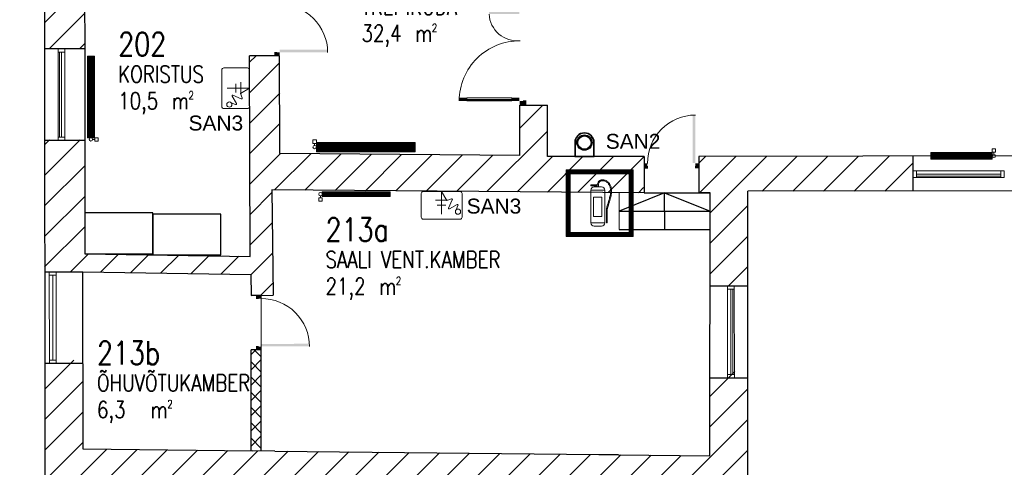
# Model space of a CAD drawing. Header units: millimetres. Extents: x 256092 to 341172, y 103077 to 145077.
# Tile 2 of 139: x 268557 to 283023, y 125981 to 132563. Entities that reach past the tile are written whole.
import ezdxf

# ---------------------------------------------------------------- set-up
doc = ezdxf.new("R2010")
doc.units = ezdxf.units.MM
doc.linetypes.add('3PK', pattern=[12, 4, -2, 0, -2, 0, -2, 0, -2])
doc.layers.get('0').update_dxf_attribs({"lineweight": 18})
for name, color, linetype, lineweight in [('00_tulekustutid_Pen_No__1', 1, 'Continuous', 18), ('2019_TEKST', 250, 'Continuous', 25), ('AVATÄIDE', 95, 'Continuous', 13), ('Kergplokk_', 84, 'Continuous', 25), ('P-SANR-FIXT', 6, 'Continuous', 9), ('SEINA VIIRUTUS', 8, 'Continuous', 18), ('UUS AVATÄIDE', 105, 'Continuous', 18)]:
    doc.layers.add(name, color=color, linetype=linetype, lineweight=lineweight)
for name, color, linetype in [('A8HNELIOT', 6, 'Continuous'), ('A8HNUMEROT', 6, 'Continuous'), ('A8HTXT', 3, 'Continuous'), ('PIPE-H1-COMPONENT-', 7, 'Continuous'), ('SAN.TEHNIKA', 6, 'Continuous'), ('SEINAD', 7, 'Continuous'), ('sisustus', 30, 'Continuous'), ('TULETÕKE', 1, '3PK')]:
    doc.layers.add(name, color=color, linetype=linetype)
doc.styles.add('Arial', font='arial.ttf', dxfattribs={"height": 245.883234})
doc.styles.add('ROMANS', font='romans.shx', dxfattribs={"width": 0.5})
doc.styles.add('S', font='simplex', dxfattribs={"width": 0.8})
pattern_1 = [(45, (-1047627.23, 105532.54), (-224.5064, 224.5064), [])]

# ---------------------------------------------------------------- blocks, each defined once
blk = doc.blocks.new('Pesuallas Pieni - 470 x 320-804415-1_ korrus')
at = {"layer": 'P-SANR-FIXT'}
for p, q in [((-155, 390), (-155, 120)), ((-155, 120), (-155, 390)), ((290, 415), (-130, 415)), ((-130, 415), (290, 415)), ((80, 95), (80, 355)), ((315, 120), (315, 390)), ((315, 390), (315, 120)), ((-107, 257), (-87, 307)), ((-12, 294), (-97, 247)), ((-43, 191), (2, 288)), ((130, 255), (30, 255)), ((19, 201), (-32, 180)), ((149, 195), (14, 195)), ((80, 95), (19, 201))]:
    blk.add_line(p, q, dxfattribs=at)
blk.add_circle((-108, 328), 30, dxfattribs=at)
for centre, radius, start, end in [((-130, 390), 25, 90, 180), ((-130, 390), 25, 90, 180), ((290, 390), 25, 360, 90), ((290, 390), 25, 0, 90), ((-101, 253), 7.54, 151, 299), ((-6, 288), 8.17, 358.3289, 131.6711), ((-130, 120), 25, 180, 270), ((-130, 120), 25, 180, 270), ((-35, 188), 8.38, 158, 292), ((290, 120), 25, 270, 360), ((290, 120), 25, 270, 360)]:
    blk.add_arc(centre, radius, start, end, dxfattribs=at)
blk = doc.blocks.new('A$C02F01CBB')
at = {"layer": 'P-SANR-FIXT'}
blk.add_line((430, 418), (306, 17), dxfattribs=at)
at = {"layer": 'P-SANR-FIXT', "rotation": 72.85229979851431}
blk.add_blockref('Pesuallas Pieni - 470 x 320-804415-1_ korrus', (435, 113), dxfattribs=at)
blk = doc.blocks.new('A$C666145C2')
at = {"layer": 'AVATÄIDE'}
blk.add_arc((98, 57), 843, 0, 90.4621, dxfattribs=at)
for points in [[(93, 958), (93, 901), (0, 958), (0, 901)], [(47, 901), (47, 891), (0, 901), (0, 891)], [(47, 57), (47, 67), (1, 57), (1, 67)], [(94, 0), (94, 57), (1, 0), (1, 57)], [(97, 59), (941, 57), (97, 104), (940, 104)]]:
    blk.add_solid(points, dxfattribs=at)
blk = doc.blocks.new('A$C64216CF6')
at = {"layer": 'AVATÄIDE'}
for p, q in [((1364, 112), (1365, 774)), ((1376, 112), (1376, 774))]:
    blk.add_line(p, q, dxfattribs=at)
blk.add_lwpolyline([(1388, 774), (1341, 774), (1341, 112), (1388, 112)], close=True, dxfattribs=at)
for centre, radius, start, end in [((86, 858), 420, 273.47, 5.2501), ((1390, 886), 886, 179.4554, 269.9174)]:
    blk.add_arc(centre, radius, start, end, dxfattribs=at)
for points in [[(0, 886), (60, 886), (0, 984), (59, 984)], [(60, 935), (70, 935), (59, 984), (70, 984)], [(62, 883), (62, 438), (110, 883), (111, 439)], [(1388, 886), (1388, 774), (1341, 886), (1340, 775)], [(1391, 938), (1380, 939), (1391, 988), (1380, 988)], [(1450, 889), (1391, 889), (1450, 987), (1391, 988)], [(1388, 112), (1388, 0), (1341, 112), (1340, 1)]]:
    blk.add_solid(points, dxfattribs=at)
blk = doc.blocks.new('A$C7B0629DB')
at = {"color": 0, "linetype": 'ByBlock', "lineweight": -2}
for p, q in [((77, 504), (0, 504)), ((0, 492), (0, 504)), ((77, 492), (0, 492)), ((93, 513), (77, 513)), ((77, 513), (77, 480)), ((87, 534), (79, 513)), ((97, 548), (88, 536)), ((97, 529), (90, 513)), ((93, 480), (93, 513)), ((106, 541), (97, 529)), ((107, 557), (98, 549)), ((115, 549), (106, 541)), ((119, 564), (110, 559)), ((125, 553), (115, 549)), ((131, 567), (122, 565)), ((134, 556), (125, 553)), ((143, 568), (134, 568)), ((144, 556), (134, 556)), ((153, 555), (144, 556)), ((155, 566), (145, 568)), ((162, 553), (153, 555)), ((165, 564), (156, 566)), ((171, 550), (162, 553)), ((174, 561), (166, 564)), ((179, 546), (171, 550)), ((183, 557), (175, 561)), ((186, 542), (179, 546)), ((191, 553), (184, 557)), ((193, 538), (186, 542)), ((199, 548), (192, 552)), ((199, 533), (193, 538)), ((205, 528), (199, 533)), ((206, 542), (200, 547)), ((211, 521), (205, 528)), ((213, 536), (207, 542)), ((216, 515), (211, 521)), ((219, 529), (214, 535)), ((220, 508), (216, 515)), ((225, 522), (220, 529)), ((225, 500), (220, 508)), ((228, 492), (225, 500)), ((230, 514), (226, 521)), ((232, 483), (228, 492)), ((235, 506), (231, 513)), ((235, 475), (232, 483)), ((239, 497), (235, 505)), ((243, 488), (239, 496)), ((246, 478), (243, 487)), ((0, 440), (0, 40)), ((0, 440), (170, 440)), ((0, 440), (0, 440)), ((130, 480), (40, 480)), ((77, 480), (93, 480)), ((170, 40), (170, 440)), ((170, 440), (170, 440)), ((229, 349), (232, 362)), ((232, 362), (235, 375)), ((237, 466), (235, 475)), ((235, 375), (238, 387)), ((239, 456), (237, 466)), ((238, 387), (240, 398)), ((240, 447), (239, 456)), ((241, 438), (240, 447)), ((240, 398), (241, 408)), ((242, 428), (241, 438)), ((241, 408), (242, 418)), ((242, 418), (242, 428)), ((244, 359), (247, 372)), ((248, 469), (246, 478)), ((247, 372), (249, 384)), ((250, 459), (248, 468)), ((249, 385), (251, 396)), ((252, 449), (251, 458)), ((251, 396), (252, 407)), ((253, 439), (252, 448)), ((252, 407), (253, 418)), ((253, 429), (253, 438)), ((253, 418), (253, 428)), ((32, 352), (135, 352)), ((32, 117), (32, 352)), ((135, 352), (135, 117)), ((196, 234), (203, 258)), ((203, 258), (209, 280)), ((207, 231), (214, 255)), ((209, 280), (215, 300)), ((214, 255), (220, 277)), ((215, 300), (220, 318)), ((220, 318), (225, 334)), ((220, 277), (226, 297)), ((225, 334), (229, 349)), ((226, 297), (231, 315)), ((231, 315), (236, 331)), ((236, 331), (240, 346)), ((240, 346), (244, 359)), ((189, 206), (196, 234)), ((189, 40), (189, 206)), ((200, 204), (207, 231)), ((200, 40), (200, 204)), ((0, 40), (170, 40)), ((0, 40), (0, 40)), ((135, 117), (32, 117)), ((170, 40), (170, 40)), ((189, 40), (200, 40)), ((130, 0), (40, 0))]:
    blk.add_line(p, q, dxfattribs=at)
for centre, radius, start, end in [((97, 529), 11.7, 143.4331, 153.359), ((106, 541), 11.7, 131.2064, 143.4331), ((115, 549), 11.7, 117.4154, 131.2064), ((125, 553), 11.7, 103.7129, 117.4154), ((134, 556), 11.7, 91.7995, 103.7129), ((144, 556), 11.7, 82.5199, 91.7995), ((153, 555), 11.7, 75.9211, 82.5199), ((162, 553), 11.7, 71.3366, 75.9211), ((171, 550), 11.7, 66.8706, 71.3366), ((179, 546), 11.7, 62.1149, 66.8706), ((186, 542), 11.7, 57.1479, 62.1149), ((193, 538), 11.7, 52.0709, 57.1479), ((199, 533), 11.7, 46.9986, 52.0709), ((205, 528), 11.7, 42.0462, 46.9986), ((211, 521), 11.7, 37.3157, 42.0462), ((216, 515), 11.7, 32.8963, 37.3157), ((220, 508), 11.7, 28.8348, 32.8963), ((225, 500), 11.7, 25.0762, 28.8348), ((228, 492), 11.7, 21.5544, 25.0762), ((232, 483), 11.7, 18.209, 21.5544), ((40, 440), 40, 90, 180), ((130, 440), 40, 0, 90), ((235, 475), 11.7, 14.9851, 18.209), ((235, 375), 11.7, 346.6391, 348.5119), ((237, 466), 11.7, 11.8316, 14.9851), ((238, 387), 11.7, 348.5119, 350.7089), ((239, 456), 11.7, 8.6997, 11.8316), ((240, 398), 11.7, 350.7089, 353.2279), ((240, 447), 11.7, 5.5302, 8.6997), ((241, 408), 11.7, 353.2279, 356.0421), ((241, 438), 11.7, 2.2941, 5.5302), ((242, 428), 11.7, 359.0937, 2.2941), ((242, 418), 11.7, 356.0421, 359.0937), ((220, 318), 11.7, 343.5864, 343.668), ((225, 334), 11.7, 343.668, 344.147), ((229, 349), 11.7, 344.147, 345.1272), ((232, 362), 11.7, 345.1272, 346.6391), ((40, 40), 40, 180, 270), ((130, 40), 40, 270, 0)]:
    blk.add_arc(centre, radius, start, end, dxfattribs=at)
blk = doc.blocks.new('A$C18DF1D3E')
at = {"layer": 'TULETÕKE', "linetype": 'Continuous', "lineweight": 20}
blk.add_blockref('A$C7B0629DB', (0, 0), dxfattribs=at)
blk = doc.blocks.new('a8tila')
at = {"layer": 'A8HNELIOT', "color": 1, "style": 'S', "width": 0.8}
for s, height, p in [('2', 120, (1053, -652)), ('m', 250, (803, -802))]:
    blk.add_text(s, height=height, dxfattribs=at).set_placement(p)
at = {"layer": 'A8HNELIOT', "style": 'S', "width": 0.8}
blk.add_attdef('TILNEL', (0, -800), '', height=250, dxfattribs=at)
at = {"layer": 'A8HNUMEROT', "style": 'S', "width": 0.8}
blk.add_attdef('TILNUM', (0, 0), '', height=350, dxfattribs=at)
at = {"layer": 'A8HTXT', "style": 'S', "width": 0.8}
blk.add_attdef('TILTXT', (0, -400), '', height=250, dxfattribs=at)
blk = doc.blocks.new('*U129')
at = {"layer": 'PIPE-H1-COMPONENT-', "color": 1, "linetype": 'Continuous', "lineweight": 9}
for p, q in [((1707790, -11112, 630), (1707790, -11142, 630)), ((1707815, -11052, 656), (1708815, -11052, 656)), ((1707815, -11122, 656), (1707815, -11052, 656)), ((1707815, -11062, 656), (1708815, -11062, 656)), ((1707815, -11072, 656), (1708815, -11072, 656)), ((1707815, -11082, 656), (1708815, -11082, 656)), ((1707815, -11092, 656), (1708815, -11092, 656)), ((1707815, -11102, 656), (1708815, -11102, 656)), ((1707815, -11112, 656), (1708815, -11112, 656)), ((1708815, -11122, 656), (1707815, -11122, 656)), ((1708815, -11052, 656), (1708815, -11122, 656)), ((1707765, -11142, 630), (1707765, -11192, 630)), ((1707815, -11142, 630), (1707815, -11192, 630))]:
    blk.add_line(p, q, dxfattribs=at)
at = {"layer": 'PIPE-H1-COMPONENT-', "color": 7, "linetype": 'Continuous', "lineweight": 9}
blk.add_circle((1707790, -11087, 630), 25, dxfattribs=at)
at = {"layer": 'PIPE-H1-COMPONENT-', "color": 1, "linetype": 'Continuous', "lineweight": 9, "extrusion": (0, -1, 0)}
for centre in [(1707790, -11142, 630), (1707790, -11192, 630)]:
    blk.add_ellipse(centre, major_axis=(25, 0), ratio=1, start_param=0, end_param=3.141593, dxfattribs=at)
blk = doc.blocks.new('*U131')
at = {"layer": 'PIPE-H1-COMPONENT-', "color": 1, "linetype": 'Continuous', "lineweight": 9}
for p, q in [((1707679, -10340, 918), (1707679, -10290, 918)), ((1707704, -10370, 918), (1707704, -10340, 918)), ((1707729, -10340, 918), (1707729, -10290, 918)), ((1707729, -10465, 950), (1707729, -10326, 950)), ((1707729, -10326, 950), (1709179, -10326, 950)), ((1709179, -10336, 950), (1707729, -10336, 950)), ((1709179, -10347, 950), (1707729, -10347, 950)), ((1709179, -10358, 950), (1707729, -10358, 950)), ((1709179, -10368, 950), (1707729, -10368, 950)), ((1709179, -10379, 950), (1707729, -10379, 950)), ((1709179, -10390, 950), (1707729, -10390, 950)), ((1709179, -10400, 950), (1707729, -10400, 950)), ((1709179, -10411, 950), (1707729, -10411, 950)), ((1709179, -10326, 950), (1709179, -10465, 950)), ((1709179, -10422, 950), (1707729, -10422, 950)), ((1709179, -10433, 950), (1707729, -10433, 950)), ((1709179, -10443, 950), (1707729, -10443, 950)), ((1709179, -10454, 950), (1707729, -10454, 950)), ((1709179, -10465, 950), (1707729, -10465, 950))]:
    blk.add_line(p, q, dxfattribs=at)
at = {"layer": 'PIPE-H1-COMPONENT-', "color": 7, "linetype": 'Continuous', "lineweight": 9}
blk.add_circle((1707704, -10395, 918), 25, dxfattribs=at)
at = {"layer": 'PIPE-H1-COMPONENT-', "color": 1, "linetype": 'Continuous', "lineweight": 9, "extrusion": (0, 1, 0)}
for centre in [(1707704, -10290, 918), (1707704, -10340, 918)]:
    blk.add_ellipse(centre, major_axis=(-25, 0), ratio=1, start_param=0, end_param=3.141593, dxfattribs=at)
blk = doc.blocks.new('*U132')
at = {"layer": 'PIPE-H1-COMPONENT-', "color": 1, "linetype": 'Continuous', "lineweight": 9}
for p, q in [((1704366, -10257, 750), (1704366, -9057, 750)), ((1704366, -9057, 750), (1704468, -9057, 750)), ((1704376, -10257, 750), (1704376, -9057, 750)), ((1704386, -10257, 750), (1704386, -9057, 750)), ((1704397, -10257, 750), (1704397, -9057, 750)), ((1704407, -10257, 750), (1704407, -9057, 750)), ((1704417, -10257, 750), (1704417, -9057, 750)), ((1704427, -10257, 750), (1704427, -9057, 750)), ((1704437, -10257, 750), (1704437, -9057, 750)), ((1704448, -10257, 750), (1704448, -9057, 750)), ((1704458, -10257, 750), (1704458, -9057, 750)), ((1704468, -9057, 750), (1704468, -10257, 750)), ((1704468, -10257, 750), (1704366, -10257, 750)), ((1704472, -10257, 724), (1704522, -10257, 724)), ((1704442, -10282, 724), (1704472, -10282, 724)), ((1704472, -10307, 724), (1704522, -10307, 724))]:
    blk.add_line(p, q, dxfattribs=at)
at = {"layer": 'PIPE-H1-COMPONENT-', "color": 7, "linetype": 'Continuous', "lineweight": 9}
blk.add_circle((1704417, -10282, 724), 25, dxfattribs=at)
at = {"layer": 'PIPE-H1-COMPONENT-', "color": 1, "linetype": 'Continuous', "lineweight": 9, "extrusion": (1, 0, 0)}
for centre in [(1704472, -10282, 724), (1704522, -10282, 724)]:
    blk.add_ellipse(centre, major_axis=(0, 25), ratio=1, start_param=0, end_param=3.141593, dxfattribs=at)
blk = doc.blocks.new('*U166')
at = {"layer": 'PIPE-H1-COMPONENT-', "color": 1, "linetype": 'Continuous', "lineweight": 9}
for p, q in [((1716758, -10452, 650), (1716758, -10351, 650)), ((1716758, -10351, 650), (1717658, -10351, 650)), ((1717658, -10361, 650), (1716758, -10361, 650)), ((1717658, -10372, 650), (1716758, -10372, 650)), ((1717658, -10382, 650), (1716758, -10382, 650)), ((1717658, -10392, 650), (1716758, -10392, 650)), ((1717658, -10402, 650), (1716758, -10402, 650)), ((1717658, -10412, 650), (1716758, -10412, 650)), ((1717658, -10347, 617), (1717658, -10297, 617)), ((1717658, -10351, 650), (1717658, -10452, 650)), ((1717683, -10377, 617), (1717683, -10347, 617)), ((1717708, -10347, 617), (1717708, -10297, 617)), ((1717658, -10422, 650), (1716758, -10422, 650)), ((1717658, -10432, 650), (1716758, -10432, 650)), ((1717658, -10442, 650), (1716758, -10442, 650)), ((1717658, -10452, 650), (1716758, -10452, 650))]:
    blk.add_line(p, q, dxfattribs=at)
at = {"layer": 'PIPE-H1-COMPONENT-', "color": 7, "linetype": 'Continuous', "lineweight": 9}
blk.add_circle((1717683, -10402, 617), 25, dxfattribs=at)
at = {"layer": 'PIPE-H1-COMPONENT-', "color": 1, "linetype": 'Continuous', "lineweight": 9, "extrusion": (0, 1, 0)}
for centre in [(1717683, -10297, 617), (1717683, -10347, 617)]:
    blk.add_ellipse(centre, major_axis=(-25, 0), ratio=1, start_param=0, end_param=3.141593, dxfattribs=at)

msp = doc.modelspace()

# ---------------------------------------------------------------- hatches: boundary and pattern name
at = {"layer": '00_tulekustutid_Pen_No__1', "linetype": 'Continuous'}
h = msp.add_hatch(dxfattribs=at)
h.set_pattern_fill('ANSI31', color=256, scale=0.9, style=0, pattern_type=2)
h.set_pattern_definition([(45, (246327.4991, 169921.8385), (-1.145512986, 1.145512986), [])])
h.paths.add_polyline_path([(276586.9, 130354.3), (276586.9, 129373.5), (277568.5, 129373.5), (277568.5, 130354.3)], flags=0)
h.paths.add_polyline_path([(277509.1, 130294.9), (277509.1, 129432.9), (276646.3, 129432.9), (276646.3, 130294.9)], flags=0)
at = {"layer": 'Kergplokk_'}
h = msp.add_hatch(dxfattribs=at)
h.set_pattern_fill('ANSI37', color=256, scale=50)
h.set_pattern_definition([(45, (-1074574.67, 137351.49), (-112.253202, 112.253202), []), (135, (-1074574.67, 137351.49), (-112.253202, -112.253202), [])])
h.paths.add_polyline_path([(272106.3, 127709), (271956.3, 127709.1), (271956.3, 126224.4), (272106.3, 126222.7)])
at = {"layer": 'SEINA VIIRUTUS'}
h = msp.add_hatch(dxfattribs=at)
h.set_pattern_fill('ANSI31', color=256, scale=100)
h.set_pattern_definition(pattern_1)
h.paths.add_polyline_path([(272348.1, 139693.7), (273512, 139693.5), (273512.1, 140495.3), (273151.7, 140495.4), (273151.8, 140706.7), (272593.3, 140706.8), (272593.3, 140495.5), (271832.4, 140495.6), (271854.1, 134290.9), (268919.6, 134279.1), (268926.4, 132133.3), (269516.4, 132133.7), (269510.2, 133455.8), (271928.2, 133465.6), (271930.4, 132830.3), (272372.2, 132831.8)])
h = msp.add_hatch(dxfattribs=at)
h.set_pattern_fill('ANSI31', color=256, scale=100)
h.set_pattern_definition(pattern_1)
h.paths.add_polyline_path([(277723.7, 130551.4), (276310.9, 130548.8), (276310.9, 131306.5), (275903.2, 131306.5), (275903.2, 130563.4), (272380, 130593.8), (272375, 132033.4), (271933.2, 132031.8), (271943.6, 129083.1), (269513.3, 129121.7), (269512.1, 130794.7), (268922.1, 130794.3), (268923.5, 128857.3), (269483.5, 128857.7), (271952.8, 128818.5), (271956.3, 128509.1), (272278.6, 128512.7), (272261, 130058.8), (277724.7, 130017)])
h = msp.add_hatch(dxfattribs=at)
h.set_pattern_fill('ANSI31', color=256, scale=100)
h.set_pattern_definition(pattern_1)
h.paths.add_polyline_path([(281682.5, 130559), (278533, 130553), (278534, 130018.5), (278702.6, 130018.8), (278701.4, 128648.7), (279255.8, 128648.2), (279257, 130039.9), (281682.5, 130044.5)])
h = msp.add_hatch(dxfattribs=at)
h.set_pattern_fill('ANSI31', color=256, scale=100)
h.set_pattern_definition(pattern_1)
h.paths.add_polyline_path([(278668.6, 106600.5), (269544.5, 106600.5), (269530.7, 125809.8), (278685.2, 125711.7)], flags=16)
h.paths.add_polyline_path([(274581.7, 118582.1), (274581.7, 118760.7), (273884.1, 118760.7), (273884.1, 118582.1)], flags=0)
edge = h.paths.add_edge_path()
edge.add_line((269485.3, 126250.8), (269484.3, 127558.1))
edge.add_line((269484.3, 127558.1), (268924.3, 127557.7))
edge.add_line((268924.3, 127652.7), (268939.8, 106091.8))
edge.add_line((268939.8, 106091.8), (279236.2, 106091.8))
edge.add_line((279236.2, 106091.8), (279254.7, 127391.5))
edge.add_line((279254.7, 127391.5), (278700.3, 127391.9))
edge.add_line((278700.3, 127391.9), (278699.2, 126152))
edge.add_line((278699.2, 126152), (277357.1, 126166.4))
edge.add_line((277357.1, 126166.4), (277067.5, 126166.9))
edge.add_line((277067.5, 126166.9), (277067.5, 126169.5))
edge.add_line((277067.5, 126169.5), (269485.3, 126250.8))

# ---------------------------------------------------------------- linework, layer by layer
msp.add_line((277364.3, 129476.3), (277363.2, 130019.7))
at = {"layer": '00_tulekustutid_Pen_No__1', "linetype": 'Continuous', "flags": 128}
for points in [[(276586.9, 130354.3), (277568.5, 130354.3), (277568.5, 129373.5), (276586.9, 129373.5)], [(276646.3, 130294.9), (277509.1, 130294.9), (277509.1, 129432.9), (276646.3, 129432.9)]]:
    msp.add_lwpolyline(points, close=True, dxfattribs=at)
at = {"layer": 'AVATÄIDE'}
msp.add_line((272106.3, 127709.1), (272104.7, 128509.3), dxfattribs=at)
at = {"layer": 'Kergplokk_'}
for p, q in [((272106.3, 128509.1), (271956.3, 128509.1)), ((272106.3, 128509.1), (272106.3, 128509.3)), ((271956.3, 126224.4), (271956.3, 127709.1)), ((272106.3, 127709.1), (271956.3, 127709.1)), ((272106.3, 126222.7), (272106.3, 127709.1))]:
    msp.add_line(p, q, dxfattribs=at)
at = {"layer": 'SAN.TEHNIKA'}
msp.add_lwpolyline([(276997.9, 130548.8), (276997.9, 130755.3, 1), (276710.9, 130755.3), (276710.9, 130548.8), (276998.4, 130548.8)], format="xyb", dxfattribs=at)
msp.add_lwpolyline([(276992.9, 130553.8), (276992.9, 130755.3, 1), (276715.9, 130755.3), (276715.9, 130553.8)], format="xyb", close=True, dxfattribs=at)
for radius in [112.5, 97.5]:
    msp.add_circle((276854.4, 130755.3), radius, dxfattribs=at)
at = {"layer": 'SEINAD'}
for p, q in [((268919.6, 134279.1), (268939.8, 106091.8)), ((269510.2, 133455.8), (269511.4, 132133.7)), ((269511.4, 132133.7), (268921.4, 132133.3)), ((269511.4, 132133.7), (269513.3, 129121.7)), ((272373.3, 132033.4), (271933.2, 132031.8)), ((271943.6, 129083.1), (271933.2, 132031.8)), ((272380, 130593.8), (272375, 132033.4)), ((275903.2, 130563.4), (275903.2, 131306.5)), ((275903.2, 131306.5), (276310.9, 131306.5)), ((276310.9, 130548.8), (276310.9, 131306.5)), ((269512.1, 130784.7), (268922.1, 130784.3)), ((275903.2, 130563.4), (272380, 130593.8)), ((277732.7, 130550.7), (276310.9, 130548.8)), ((277732.7, 130550.7), (277733.7, 130016.2)), ((298012.9, 130589.7), (278533, 130553)), ((278533, 130553), (278534, 130018.5)), ((281682.5, 130044.5), (281682.5, 130559)), ((277733.7, 130016.2), (272261, 130058.8)), ((272261, 130058.8), (272278.6, 128512.7)), ((297093.7, 130073.5), (279257, 130039.9)), ((278032.9, 130017.6), (277363.7, 129746.3)), ((277733.7, 130016.2), (278702.6, 130018.8)), ((278033.9, 129477.6), (278032.9, 130017.6)), ((278032.9, 130017.6), (278702.3, 129748.8)), ((278702.6, 130018.8), (278534, 130018.5)), ((278699.2, 126152), (278702.6, 130018.8)), ((279236.2, 106091.8), (279257, 130039.9)), ((277363.7, 129746.3), (278703.1, 129748.8)), ((277364.3, 129476.3), (278703.6, 129478.8)), ((269513.3, 129121.7), (271943.6, 129083.1)), ((268923.5, 128857.3), (269483.5, 128857.7)), ((271952.8, 128818.5), (271956.3, 128509.1)), ((278701.4, 128648.7), (279255.8, 128648.2)), ((271956.3, 128509.1), (272278.6, 128512.7)), ((269484.3, 127508.1), (268924.3, 127507.7)), ((269484.4, 127503.1), (269484.3, 127508.1)), ((269484.4, 127503.1), (269485.3, 126250.8)), ((278700.3, 127298.9), (279254.7, 127298.5)), ((269485.3, 126250.8), (271982.4, 126224.1)), ((272304.8, 126220.6), (271982.4, 126224.1)), ((272304.8, 126220.6), (277067.5, 126169.5)), ((277357.1, 126166.4), (277067.5, 126166.9)), ((277357.1, 126166.4), (278699.2, 126152))]:
    msp.add_line(p, q, dxfattribs=at)
msp.add_lwpolyline([(269484.3, 127508.1), (269483.5, 128857.7), (271952.8, 128818.5)], dxfattribs=at)
at = {"layer": 'sisustus'}
for points in [[(269513.3, 129721.7), (269513.3, 129121.7), (270513.3, 129121.7), (270513.3, 129721.7)], [(270513.3, 129705.4), (270513.3, 129105.4), (271513.3, 129105.4), (271513.3, 129705.4)]]:
    msp.add_lwpolyline(points, close=True, dxfattribs=at)
at = {"layer": 'UUS AVATÄIDE'}
for p, q in [((269121.4, 132083.4), (269121.4, 132133.4)), ((269121.4, 132133.4), (269121.4, 132083.4)), ((269221.4, 132083.5), (269121.4, 132083.4)), ((269122.1, 130784.4, 0), (269121.4, 132083.4)), ((269141.4, 132083.4), (269171.4, 132083.5)), ((269142, 130832.9, 0), (269141.4, 132083.4)), ((269171.4, 132083.5), (269172, 130832.9, 0)), ((269222.1, 130784.5), (269221.4, 132133.5, 0)), ((269221.4, 132133.5, 0), (269221.4, 132083.5, 0)), ((269172, 130832.9), (269142, 130832.9)), ((283023.4, 130341.9, 0), (281682.5, 130342, 0)), ((281682.5, 130342, 0), (281732.5, 130342, 0)), ((281732.5, 130242), (281682.5, 130242)), ((281682.5, 130242), (281732.5, 130242)), ((281732.5, 130342), (281732.5, 130242)), ((281732.5, 130292), (282973.4, 130291.9, 0)), ((281732.5, 130262), (281732.5, 130292)), ((282973.4, 130261.9, 0), (281732.5, 130262)), ((283023.4, 130241.9, 0), (281732.5, 130242)), ((282973.4, 130291.9, 0), (282973.4, 130261.9, 0)), ((283023.4, 130291.9, 0), (283023.4, 130261.9, 0)), ((268991.8, 128807.5), (268991.8, 128857.5)), ((268991.8, 128857.5), (268991.8, 128807.5)), ((269091.8, 128807.5), (268991.8, 128807.5)), ((268992.6, 127507.8, 0), (268991.8, 128807.5)), ((269011.8, 128807.5), (269041.8, 128807.5)), ((269042.6, 127556.3), (269041.8, 128807.5)), ((269092.6, 127507.9), (269091.8, 128857.5, 0)), ((269091.8, 128857.5, 0), (269091.8, 128807.5, 0)), ((278956.8, 127298.7), (278955.8, 128648, 0)), ((278955.8, 128648, 0), (278955.8, 128598, 0)), ((279055.8, 128598.1), (279055.8, 128648.1)), ((279055.8, 128648.1), (279055.8, 128598.1)), ((278955.8, 128598), (279055.8, 128598.1)), ((279005.8, 128598), (279006.8, 127347.2, 0)), ((279035.8, 128598), (279005.8, 128598)), ((279036.8, 127347.2, 0), (279035.8, 128598)), ((279056.8, 127298.8, 0), (279055.8, 128598.1)), ((269042.6, 127556.3), (269012.6, 127556.3)), ((279006.8, 127347.2), (279036.8, 127347.2))]:
    msp.add_line(p, q, dxfattribs=at)
at = {"layer": 'UUS AVATÄIDE', "extrusion": (0, 0, -1)}
for p, q in [((269221.4, 132083.5, 0), (269121.4, 132083.4, 0)), ((269122, 130832.9), (269222, 130833)), ((269122.1, 130784.4), (269122, 130832.9)), ((269222.1, 130784.5), (269122.1, 130784.4)), ((269122.1, 130784.4), (269222.1, 130784.5)), ((269222, 130833), (269222.1, 130784.5)), ((281682.5, 130242), (281682.5, 130342)), ((281732.5, 130342, 0), (281732.5, 130242, 0)), ((282973.4, 130341.9, 0), (283023.4, 130341.9, 0)), ((282973.4, 130241.9, 0), (282973.4, 130341.9, 0)), ((283023.4, 130241.9, 0), (282973.4, 130241.9, 0)), ((283023.4, 130341.9, 0), (283023.4, 130241.9, 0)), ((283023.4, 130241.9, 0), (283023.4, 130341.9, 0)), ((269091.8, 128807.5, 0), (268991.8, 128807.5, 0)), ((279055.8, 128648.1), (278955.8, 128648)), ((278955.8, 128598, 0), (279055.8, 128598.1, 0)), ((268992.6, 127556.2), (269092.6, 127556.3)), ((268992.6, 127507.8), (268992.6, 127556.2)), ((269092.6, 127507.9), (268992.6, 127507.8)), ((268992.6, 127507.8), (269092.6, 127507.9)), ((269092.6, 127556.3), (269092.6, 127507.9)), ((278956.8, 127347.2), (278956.8, 127298.7)), ((279056.8, 127347.2), (278956.8, 127347.2)), ((279056.8, 127298.8), (279056.8, 127347.2)), ((278956.8, 127298.7), (279056.8, 127298.8)), ((279056.8, 127298.8), (278956.8, 127298.7))]:
    msp.add_line(p, q, dxfattribs=at)

# ---------------------------------------------------------------- block references
at = {"layer": '00_tulekustutid_Pen_No__1', "linetype": 'Continuous', "xscale": 1.199999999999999, "yscale": 1.199999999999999, "zscale": 1.199999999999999}
msp.add_blockref('A$C18DF1D3E', (276950.2, 129528.5), dxfattribs=at)
at = {"layer": 'A8HTXT'}
ref = msp.add_blockref('a8tila', (273580, 133024.1), dxfattribs=dict(at, xscale=0.9800000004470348, yscale=0.9800000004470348, zscale=0.9800000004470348))
ref.add_attrib('TILNUM', '201', (273580, 133024.1), dxfattribs={"layer": 'A8HNUMEROT', "color": 1, "height": 343, "style": 'S', "width": 0.8})
ref.add_attrib('TILTXT', 'TREPIKODA', (273580, 132632.1), dxfattribs={"color": 1, "height": 245, "style": 'S', "width": 0.8})
ref.add_attrib('TILNEL', '32,4', (273580, 132240.1), dxfattribs={"layer": 'A8HNELIOT', "color": 1, "height": 245, "style": 'S', "width": 0.8})
ref = msp.add_blockref('a8tila', (270004.1, 132031.4), dxfattribs=dict(at, xscale=0.9800000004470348, yscale=0.9800000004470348, zscale=0.9800000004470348))
ref.add_attrib('TILNUM', '202', (270004.1, 132031.4), dxfattribs={"layer": 'A8HNUMEROT', "color": 1, "height": 343, "style": 'S', "width": 0.8})
ref.add_attrib('TILTXT', 'KORISTUS', (270004.1, 131639.4), dxfattribs={"color": 1, "height": 245, "style": 'S', "width": 0.8})
ref.add_attrib('TILNEL', '10,5', (270004.1, 131247.4), dxfattribs={"layer": 'A8HNELIOT', "color": 1, "height": 245, "style": 'S', "width": 0.8})
ref = msp.add_blockref('a8tila', (273051, 129304.6), dxfattribs=dict(at, xscale=0.9800000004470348, yscale=0.9800000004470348, zscale=0.9800000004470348))
ref.add_attrib('TILNUM', '213a', (273051, 129304.6), dxfattribs={"layer": 'A8HNUMEROT', "color": 1, "height": 343, "style": 'S', "width": 0.8})
ref.add_attrib('TILTXT', 'SAALI VENT.KAMBER', (273051, 128912.6), dxfattribs={"color": 1, "height": 245, "style": 'S', "width": 0.8})
ref.add_attrib('TILNEL', '21,2', (273051, 128520.6), dxfattribs={"layer": 'A8HNELIOT', "color": 1, "height": 245, "style": 'S', "width": 0.8})
ref = msp.add_blockref('a8tila', (269692.7, 127491.8), dxfattribs=dict(at, xscale=0.9800000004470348, yscale=0.9800000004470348, zscale=0.9800000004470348))
ref.add_attrib('TILNUM', '213b', (269692.7, 127491.8), dxfattribs={"layer": 'A8HNUMEROT', "color": 1, "height": 343, "style": 'S', "width": 0.8})
ref.add_attrib('TILTXT', 'ÕHUVÕTUKAMBER', (269692.7, 127099.8), dxfattribs={"color": 1, "height": 245, "style": 'S', "width": 0.8})
ref.add_attrib('TILNEL', '6,3', (269692.7, 126707.8), dxfattribs={"layer": 'A8HNELIOT', "color": 1, "height": 245, "style": 'S', "width": 0.8})
at = {"layer": 'AVATÄIDE', "linetype": 'Continuous'}
for p, xscale, yscale, zscale, rotation in [((272296.6, 132033.3), 0.8338866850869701, 0.8338866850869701, 0.8338866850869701, 0.0832158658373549), ((278533.1, 130374.4), 0.8354785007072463, 0.8354785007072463, 0.8354785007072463, 90.08321586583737), ((272027.8, 127708.9), 0.8357445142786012, 0.8357445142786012, 0.8357445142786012, 0.0832158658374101)]:
    msp.add_blockref('A$C666145C2', p, dxfattribs=dict(at, xscale=xscale, yscale=yscale, zscale=zscale, rotation=rotation))
at = {"layer": 'AVATÄIDE', "rotation": 270}
msp.add_blockref('A$C64216CF6', (275013.9, 132756.6), dxfattribs=at)
at = {"layer": 'PIPE-H1-COMPONENT-'}
for name, p in [('*U132', (-1434813.6, 141084.5)), ('*U131', (-1434813.6, 141084.5)), ('*U166', (-1434813.6, 140962.2, -650)), ('*U129', (-1434813.6, 141084.5))]:
    msp.add_blockref(name, p, dxfattribs=at)
at = {"layer": 'SAN.TEHNIKA', "xscale": 1.27659574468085, "yscale": 1.27659574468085, "zscale": 1.27659574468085}
for p, rotation in [((271568.1, 131150.9), 17.14770020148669), ((275160, 129670.7), 107.1477002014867)]:
    msp.add_blockref('A$C02F01CBB', p, dxfattribs=dict(at, rotation=rotation))

# ---------------------------------------------------------------- texts
at = {"layer": '2019_TEKST', "ltscale": 30, "insert": (266679.5, 127259.2), "char_height": 300, "attachment_point": 1, "style": 'ROMANS'}
msp.add_mtext_dynamic_manual_height_columns('ÕHUVÕTUREST\\P1,35x1,10m', width=5222.586, gutter_width=12.5, heights=[0], dxfattribs=at)
at = {"layer": 'SAN.TEHNIKA', "style": 'Arial'}
for s, p in [('SAN3', (271037.4, 130933.2, 0)), ('SAN2', (277168, 130664.1, 0)), ('SAN3', (275123.3, 129711.8, 0))]:
    msp.add_text(s, height=220, dxfattribs=at).set_placement(p)

doc.saveas('drawing.dxf')
